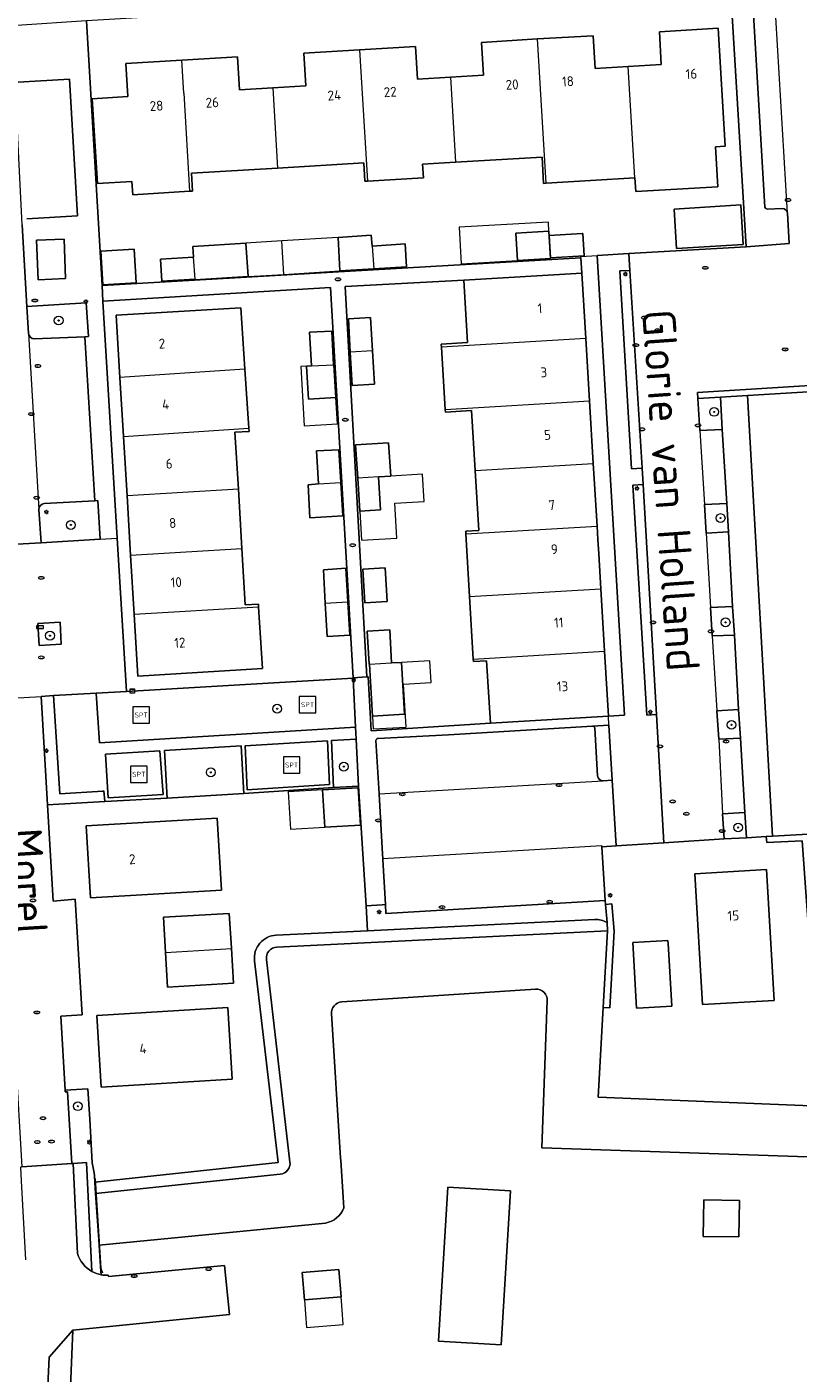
# Model space of a CAD drawing. Header units: metres. Extents: x 92650 to 117222, y 425801 to 461092.
# Tile 73 of 146: x 115483 to 115553, y 426518 to 426640. Entities that reach past the tile are written whole.
import ezdxf
from ezdxf.enums import TextEntityAlignment as Align

# ---------------------------------------------------------------- set-up
doc = ezdxf.new("R2010")
doc.units = ezdxf.units.M
doc.layers.get('0').update_dxf_attribs({"color": 253, "linetype": 'CONTINUOUS', "lineweight": 15})
for name, color, linetype, lineweight in [('B-WE-GK-KADEMUUR-GV', 253, 'CONTINUOUS', 15), ('B-WE-GR-BEPLANTING_CULTUUR_BODEMBEDEKKER-GV', 253, 'CONTINUOUS', 15), ('B-WE-GR-BEPLANTING_CULTUUR_HEESTERS-GV', 253, 'CONTINUOUS', 15), ('B-WE-GR-BOOM-S', 253, 'CONTINUOUS', 15), ('B-WE-IE-MEUBILAIR-S', 253, 'CONTINUOUS', 15), ('B-WE-IE-MEUBILAIR_WEGMEUBILAIR-S', 253, 'CONTINUOUS', 15), ('B-WE-IE-TERREINAFSCHEIDING_KUNSTMATIG_MUUR-G', 253, 'IE-TERREINAFSCHEIDING_KUNSTMATIG-SO', 15), ('B-WE-OG-BEBOUWING-GV', 253, 'CONTINUOUS', 15), ('B-WE-OG-BEBOUWING-T18', 253, 'CONTINUOUS', 15), ('B-WE-OG-BEBOUWING_LUIFEL-GV', 253, 'CONTINUOUS', 15), ('B-WE-OG-TERREIN_BEGROEID-GV', 253, 'CONTINUOUS', 15), ('B-WE-OG-TERREIN_ERF-GV', 253, 'CONTINUOUS', 15), ('B-WE-OG-TERREIN_OEVER-GV', 253, 'CONTINUOUS', 15), ('B-WE-OG-TOPOGRAFIE-T18', 7, 'CONTINUOUS', 15), ('B-WE-OG-WATER_SLOOT-GV', 253, 'CONTINUOUS', 15), ('B-WE-VH-GESLOTENVERHARDING_KUNSTSTOF-GV', 253, 'CONTINUOUS', 15), ('B-WE-VH-HALFVERHARDING_GRASBETONSTEEN-GV', 253, 'CONTINUOUS', 15), ('B-WE-VH-OPENVERHARDING_BETONSTRAATSTEEN-GV', 253, 'CONTINUOUS', 15), ('B-WE-VH-OPENVERHARDING_STRAATBAKSTEEN-GV', 253, 'CONTINUOUS', 15), ('B-WE-VH-OPENVERHARDING_TEGEL-GV', 253, 'CONTINUOUS', 15)]:
    doc.layers.add(name, color=color, linetype=linetype, lineweight=lineweight)
doc.styles.add('NLCS-ISO', font='NLCS-ISO.ttf')
doc.styles.add('NLCS-ISO-M200-T18', font='NLCS-ISO.ttf', dxfattribs={"height": 0.36})
doc.linetypes.add('IE-TERREINAFSCHEIDING_KUNSTMATIG-SO', pattern='A,4,[82,NLCS.SHX,S=0.75,R=90,X=0,Y=0],4,-2', length=10)

# ---------------------------------------------------------------- blocks, each defined once
blk = doc.blocks.new('SIE-MEUBILAIR_BORD_STRAATNAAM-SO')
blk.add_lwpolyline([(-1.62, -0.62), (1.62, -0.62), (1.62, 0.62), (-1.62, 0.62)], close=True)
at = {"style": 'NLCS-ISO'}
blk.add_text('straat', height=0.75, dxfattribs=at).set_placement((0, 0.08), align=Align.MIDDLE_CENTER)
blk = doc.blocks.new('SIE-MEUBILAIR_KAST_ELEKTRA-SO')
for points in [[(-1, 1), (1, 1), (1, 0.84), (-1, 0.84)], [(-1, 0.76), (1, 0.76), (1, -1), (-1, -1)]]:
    blk.add_lwpolyline(points, close=True)
at = {"style": 'NLCS-ISO'}
blk.add_text('et', height=0.75, dxfattribs=at).set_placement((0, 0), align=Align.MIDDLE_CENTER)
blk = doc.blocks.new('SIE-MEUBILAIR_PAAL_LICHTMAST-SO')
for points in [[(-0.62, 0), (-1, 0)], [(-0.71, 0.71), (-0.44, 0.44)], [(0, 1), (0, 0.62)], [(0.44, 0.44), (0.71, 0.71)], [(1, 0), (0.62, 0)], [(-0.71, -0.71), (-0.44, -0.44)], [(0, -0.62), (0, -1)], [(0.44, -0.44), (0.71, -0.71)]]:
    blk.add_lwpolyline(points)
blk.add_circle((0, 0), 0.5)
blk = doc.blocks.new('SIE-MEUBILAIR_PUT_KOLK-SO')
blk.add_ellipse((0, 0), major_axis=(1.25, 0), ratio=0.54)
at = {"style": 'NLCS-ISO'}
blk.add_text('klk', height=0.75, dxfattribs=at).set_placement((0.03, 0), align=Align.MIDDLE_CENTER)
blk = doc.blocks.new('SIE-MEUBILAIR_PUT_RIOOLPUT-SO')
blk.add_ellipse((0, 0), major_axis=(1.25, 0), ratio=0.54)
at = {"style": 'NLCS-ISO'}
blk.add_text('ri', height=0.75, dxfattribs=at).set_placement((-0.04, 0.07), align=Align.MIDDLE_CENTER)
blk = doc.blocks.new('SIE-WEG_SPEELTOESTEL-SO')
at = {"flags": 128}
blk.add_lwpolyline([(-3.75, -3.75), (3.75, -3.75), (3.75, 3.75), (-3.75, 3.75)], close=True, dxfattribs=at)
at = {"style": 'NLCS-ISO'}
blk.add_text('SPT', height=2.25, dxfattribs=at).set_placement((0, 0), align=Align.MIDDLE_CENTER)
blk = doc.blocks.new('SGR-BOOM_GBKN-SO')
at = {"linetype": 'ByBlock', "lineweight": 18}
h = blk.add_hatch(color=0, dxfattribs=at)
h.dxf.hatch_style = 1
edge = h.paths.add_edge_path()
edge.add_arc((0, 0), 0.25, 0, 360)
at = {"color": 0, "linetype": 'ByBlock', "lineweight": 18}
for radius in [2, 0.25]:
    blk.add_circle((0, 0), radius, dxfattribs=at)
at = {"color": 0, "linetype": 'ByBlock', "lineweight": 18, "style": 'NLCS-ISO'}
blk.add_attdef('SOORT', (2.5, 0), '', height=1.5, dxfattribs=at)

msp = doc.modelspace()

# ---------------------------------------------------------------- linework, layer by layer
at = {"layer": 'B-WE-GK-KADEMUUR-GV', "transparency": 33554687, "flags": 128}
for points in [[(115560.663, 426611.082), (115560.149, 426611.052), (115560.342, 426607.797), (115544.267, 426606.789), (115544.301, 426606.245), (115546.348, 426606.37), (115548.806, 426606.52), (115556.329, 426606.98), (115560.89, 426607.259), (115560.667, 426611.013)], [(115554.325, 426566.614), (115551.08, 426566.434), (115550.529, 426566.403), (115550.563, 426565.872), (115553.789, 426566.008), (115554.802, 426552.114), (115555.25, 426552.143)], [(115535.699, 426550.857), (115536.298, 426550.823), (115536.692, 426557.79), (115536.464, 426560.275), (115535.891, 426560.223), (115536.04, 426558.599), (115536.093, 426557.824)]]:
    msp.add_lwpolyline(points, close=True, dxfattribs=at)
at = {"layer": 'B-WE-GR-BEPLANTING_CULTUUR_BODEMBEDEKKER-GV', "transparency": 33554687, "flags": 128}
for points in [[(115483.936, 426611.669), (115488.535, 426611.851), (115488.865, 426611.864), (115488.651, 426614.939), (115483.276, 426614.604), (115483.422, 426612.142)], [(115484.372, 426596.146), (115484.562, 426593.117), (115489.943, 426593.451), (115489.724, 426596.955), (115489.45, 426596.94), (115484.841, 426596.699)]]:
    msp.add_lwpolyline(points, dxfattribs=at)
at = {"layer": 'B-WE-GR-BEPLANTING_CULTUUR_BODEMBEDEKKER-GV', "transparency": 33554687}
for points in [[(115483.422, 426612.142, 0.3862448), (115483.936, 426611.669)], [(115484.841, 426596.699, 0.3872741), (115484.372, 426596.146)]]:
    msp.add_lwpolyline(points, format="xyb", dxfattribs=at)
at = {"layer": 'B-WE-GR-BEPLANTING_CULTUUR_BODEMBEDEKKER-GV', "transparency": 33554687, "flags": 128}
for points in [[(115546.348, 426606.37), (115544.301, 426606.245), (115544.491, 426603.326), (115546.504, 426603.433)], [(115544.92, 426596.597), (115545.055, 426593.997), (115547.078, 426594.102), (115546.932, 426596.687)], [(115547.633, 426584.734), (115547.453, 426587.338), (115545.455, 426587.243), (115545.609, 426584.646)], [(115486.286, 426585.91), (115484.282, 426585.78), (115484.386, 426583.79), (115486.389, 426583.903)], [(115546.038, 426577.839), (115546.223, 426575.268), (115548.179, 426575.356), (115548.003, 426577.953)], [(115546.557, 426568.475), (115546.688, 426566.19), (115548.713, 426566.302), (115548.578, 426568.587)]]:
    msp.add_lwpolyline(points, close=True, dxfattribs=at)
at = {"layer": 'B-WE-GR-BEPLANTING_CULTUUR_HEESTERS-GV', "transparency": 33554687, "flags": 128}
for points in [[(115538.111, 426617.887), (115537.218, 426617.846), (115538.281, 426599.848), (115539.227, 426599.903), (115539.226, 426599.922)], [(115539.314, 426598.416), (115538.378, 426598.367), (115539.658, 426577.449), (115540.534, 426577.506)], [(115492.336, 426579.61), (115489.585, 426579.444), (115489.868, 426574.926), (115513.164, 426576.346), (115512.941, 426580.799)], [(115485.146, 426569.295), (115490.35, 426569.584), (115490.28, 426570.555), (115490.187, 426570.549), (115486.269, 426570.299), (115485.684, 426579.231), (115484.567, 426579.155)], [(115496.039, 426569.9), (115502.992, 426570.329), (115502.758, 426574.644), (115495.783, 426574.223)], [(115513.217, 426575.276), (115510.967, 426575.14), (115511.163, 426570.872), (115513.432, 426570.976)]]:
    msp.add_lwpolyline(points, close=True, dxfattribs=at)
for points in [[(115536.513, 426571.538), (115536.214, 426576.543), (115534.706, 426576.453)], [(115534.918, 426576.265), (115535.176, 426571.937)], [(115535.697, 426571.484), (115536.513, 426571.538)], [(115490.032, 426526.553), (115490.01, 426526.87), (115489.847, 426529.239), (115489.811, 426529.76), (115489.521, 426533.962), (115489.45, 426534.992), (115489.41, 426535.57), (115489.389, 426535.816), (115489.211, 426536.735), (115488.989, 426540.715), (115488.83, 426543.455), (115486.739, 426543.333)], [(115486.739, 426543.333), (115486.747, 426543.188), (115486.974, 426543.208), (115487.355, 426536.679), (115487.468, 426536.686), (115488.699, 426536.772), (115489.194, 426526.851)]]:
    msp.add_lwpolyline(points, dxfattribs=at)
at = {"layer": 'B-WE-GR-BEPLANTING_CULTUUR_HEESTERS-GV', "transparency": 33554687}
for points in [[(115534.706, 426576.453, -0.4110035), (115534.918, 426576.265)], [(115535.176, 426571.937, 0.3906963), (115535.697, 426571.484)], [(115489.194, 426526.851, 0.081831), (115490.032, 426526.553)]]:
    msp.add_lwpolyline(points, format="xyb", dxfattribs=at)
at = {"layer": 'B-WE-IE-TERREINAFSCHEIDING_KUNSTMATIG_MUUR-G', "transparency": 33554687, "flags": 128}
for points in [[(115489.485, 426535.302), (115489.999, 426527.166)], [(115489.999, 426527.166), (115490.14, 426526.736)]]:
    msp.add_lwpolyline(points, dxfattribs=at)
at = {"layer": 'B-WE-OG-BEBOUWING-GV', "transparency": 33554687, "flags": 128}
for points in [[(115538.577, 426626.307), (115538.652, 426625.054), (115546.127, 426625.499), (115545.91, 426629.14), (115546.782, 426629.192), (115546.15, 426639.912), (115540.798, 426639.594), (115540.976, 426636.6), (115537.972, 426636.418)], [(115521.801, 426635.449), (115518.8, 426635.27), (115518.621, 426638.26), (115513.536, 426637.957), (115514.251, 426626.009), (115519.335, 426626.317), (115519.261, 426627.551), (115522.263, 426627.73)], [(115530.504, 426625.817), (115538.577, 426626.307), (115537.972, 426636.418), (115534.964, 426636.235), (115534.785, 426639.23), (115529.708, 426638.931)], [(115497.544, 426634.001), (115497.365, 426636.997), (115492.285, 426636.696), (115492.464, 426633.697), (115489.206, 426633.503), (115489.682, 426625.79), (115492.827, 426625.978), (115492.899, 426624.77), (115498.078, 426625.082)], [(115505.63, 426634.486), (115502.609, 426634.303), (115502.43, 426637.3), (115497.365, 426636.997)], [(115513.536, 426637.957), (115508.461, 426637.654), (115508.64, 426634.663), (115505.63, 426634.486), (115506.066, 426627.195), (115513.91, 426627.663), (115514.009, 426625.995), (115514.251, 426626.009)], [(115497.544, 426634.001), (115498.078, 426625.082), (115498.334, 426625.097), (115498.237, 426626.727), (115506.066, 426627.195)], [(115514.668, 426620.101), (115514.587, 426621.085), (115511.573, 426620.878), (115511.752, 426617.845), (115514.839, 426618.037)], [(115498.58, 426617.1), (115498.584, 426617.037), (115503.387, 426617.325), (115503.201, 426620.371), (115498.377, 426620.077), (115498.436, 426619.1)], [(115534.109, 426611.707), (115533.754, 426617.649), (115523.017, 426617.008), (115523.357, 426611.318), (115520.966, 426611.175), (115520.981, 426610.923)], [(115503.102, 426608.915), (115502.732, 426614.493), (115491.394, 426613.823), (115491.734, 426608.162)], [(115514.72, 426610.567), (115514.538, 426613.604), (115512.511, 426613.483), (115512.682, 426610.452)], [(115509.166, 426609.203), (115508.706, 426609.176), (115508.885, 426606.182), (115511.38, 426606.331), (115511.202, 426609.311), (115511.169, 426609.309)], [(115521.321, 426605.233), (115521.334, 426605.012), (115523.725, 426605.148), (115524.051, 426599.685), (115534.79, 426600.328), (115534.45, 426606.017)], [(115492.055, 426602.772), (115492.379, 426597.381)], [(115502.509, 426597.986), (115502.199, 426603.175), (115503.477, 426603.251), (115503.459, 426603.528)], [(115515.243, 426599.11), (115516.371, 426599.177), (115516.176, 426602.209), (115513.169, 426602.015), (115513.362, 426598.99)], [(115524.051, 426599.685), (115524.376, 426594.247), (115523.184, 426594.176), (115523.198, 426593.933), (115535.131, 426594.637), (115534.874, 426598.925), (115534.79, 426600.328)], [(115509.794, 426598.466), (115508.842, 426598.388), (115509.017, 426595.39), (115512.015, 426595.577), (115511.831, 426598.59)], [(115523.198, 426593.933), (115523.535, 426588.243), (115535.472, 426588.948), (115535.282, 426592.114), (115535.203, 426593.43), (115535.131, 426594.637)], [(115492.7, 426591.991), (115493.022, 426586.601)], [(115504.35, 426587.278), (115504.334, 426587.544), (115503.136, 426587.473), (115502.832, 426592.596)], [(115523.535, 426588.243), (115523.871, 426582.552), (115535.812, 426583.258), (115535.472, 426588.948)], [(115510.416, 426587.635), (115510.588, 426584.594), (115512.652, 426584.721), (115512.47, 426587.757)], [(115523.871, 426582.552), (115523.885, 426582.32), (115525.087, 426582.397), (115525.433, 426576.705), (115536.166, 426577.346), (115535.812, 426583.258)], [(115514.423, 426582.087), (115514.704, 426577.351), (115517.626, 426577.526), (115517.344, 426582.246), (115516.433, 426582.192)], [(115495.879, 426555.866), (115496.059, 426552.714), (115502.079, 426553.072), (115501.893, 426556.225)]]:
    msp.add_lwpolyline(points, dxfattribs=at)
for points in [[(115521.801, 426635.449), (115522.263, 426627.73), (115530.131, 426628.199), (115530.274, 426625.803), (115530.504, 426625.817), (115529.708, 426638.931), (115524.631, 426638.627), (115524.81, 426635.629)], [(115542.364, 426619.888), (115548.427, 426620.259), (115548.213, 426623.843), (115542.145, 426623.47)], [(115527.757, 426621.285), (115527.906, 426618.789), (115530.901, 426618.968), (115530.752, 426621.464)], [(115533.771, 426621.24), (115530.779, 426621.057), (115530.9, 426619.023), (115533.95, 426619.212), (115533.829, 426621.244)], [(115486.796, 426617.138), (115486.652, 426620.743), (115484.156, 426620.643), (115484.3, 426617.039)], [(115514.668, 426620.101), (115514.839, 426618.037), (115517.805, 426618.221), (115517.674, 426620.298)], [(115493.041, 426619.805), (115490.005, 426619.623), (115490.188, 426616.574), (115493.224, 426616.756)], [(115498.436, 426619.1), (115495.413, 426618.907), (115495.54, 426616.895), (115498.58, 426617.1)], [(115511.169, 426609.309), (115511.006, 426612.375), (115508.969, 426612.261), (115509.166, 426609.203)], [(115520.981, 426610.923), (115521.321, 426605.233), (115534.45, 426606.017), (115534.109, 426611.707)], [(115514.72, 426610.567), (115512.682, 426610.452), (115512.855, 426607.409), (115514.901, 426607.531)], [(115503.102, 426608.915), (115491.734, 426608.162), (115492.055, 426602.772), (115503.459, 426603.528)], [(115509.794, 426598.466), (115511.831, 426598.59), (115511.648, 426601.586), (115509.61, 426601.471)], [(115513.362, 426598.99), (115513.551, 426596.009), (115515.421, 426596.121), (115515.243, 426599.11)], [(115502.509, 426597.986), (115492.379, 426597.381), (115492.7, 426591.991), (115502.832, 426592.596)], [(115512.47, 426587.757), (115512.288, 426590.8), (115510.244, 426590.675), (115510.416, 426587.635)], [(115516.053, 426587.779), (115515.87, 426590.844), (115513.835, 426590.723), (115514.002, 426587.661)], [(115504.35, 426587.278), (115493.022, 426586.601), (115493.358, 426580.986), (115504.695, 426581.683)], [(115516.433, 426582.192), (115516.272, 426585.207), (115514.224, 426585.089), (115514.391, 426582.085), (115514.423, 426582.087)], [(115513.614, 426567.435), (115513.397, 426570.838), (115510.173, 426570.65), (115510.371, 426567.246)], [(115500.586, 426568.089), (115488.667, 426567.379), (115489.058, 426560.838), (115500.976, 426561.524)], [(115550.546, 426563.408), (115544.031, 426563.018), (115544.733, 426551.123), (115551.251, 426551.512)], [(115501.686, 426559.415), (115495.691, 426559.084), (115495.879, 426555.866), (115501.893, 426556.225), (115501.891, 426556.255)], [(115539.342, 426550.831), (115541.932, 426550.986), (115541.593, 426556.675), (115541.575, 426556.97), (115538.396, 426556.779), (115538.716, 426550.794)], [(115501.956, 426544.337), (115501.558, 426550.857), (115489.654, 426550.145), (115489.638, 426550.144), (115490.032, 426543.625)], [(115520.717, 426520.534), (115526.407, 426520.191), (115527.25, 426534.188), (115521.56, 426534.531)], [(115548.028, 426529.999), (115548.083, 426533.301), (115544.856, 426533.364), (115544.791, 426530.053)], [(115508.302, 426526.77), (115508.511, 426524.27), (115511.846, 426524.547), (115511.638, 426527.048)]]:
    msp.add_lwpolyline(points, close=True, dxfattribs=at)
at = {"layer": 'B-WE-OG-BEBOUWING_LUIFEL-GV', "transparency": 33554687, "flags": 128}
for points in [[(115527.757, 426621.285), (115530.752, 426621.464), (115530.703, 426622.285), (115522.578, 426621.814), (115522.771, 426618.491), (115527.906, 426618.789)], [(115503.387, 426617.325), (115506.655, 426617.525), (115506.469, 426620.566), (115503.201, 426620.371)], [(115508.188, 426609.146), (115508.504, 426603.765), (115511.521, 426603.943), (115511.38, 426606.331), (115508.885, 426606.182), (115508.706, 426609.176)], [(115519.417, 426596.876), (115519.255, 426599.374), (115516.371, 426599.177), (115515.243, 426599.11), (115515.421, 426596.121), (115513.551, 426596.009), (115513.709, 426593.357), (115516.926, 426593.549), (115516.737, 426596.716)], [(115514.704, 426577.351), (115514.775, 426576.188), (115517.764, 426576.366), (115517.53, 426580.278), (115520.031, 426580.427), (115519.913, 426582.4), (115517.344, 426582.246), (115517.626, 426577.526)], [(115510.173, 426570.65), (115507.044, 426570.468), (115507.241, 426567.065), (115510.371, 426567.246)], [(115511.944, 426523.373), (115511.846, 426524.547), (115508.511, 426524.27), (115508.618, 426522.983), (115508.719, 426521.769), (115512.054, 426522.047)]]:
    msp.add_lwpolyline(points, close=True, dxfattribs=at)
msp.add_lwpolyline([(115506.655, 426617.525), (115511.752, 426617.845), (115511.573, 426620.878), (115506.469, 426620.566)], dxfattribs=at)
at = {"layer": 'B-WE-OG-TERREIN_BEGROEID-GV', "transparency": 33554687, "flags": 128}
for points in [[(115535.856, 426560.602), (115515.926, 426559.403), (115515.88, 426560.225), (115515.575, 426560.206), (115514.146, 426560.118), (115514.268, 426557.844), (115534.93, 426558.856)], [(115536.04, 426558.599), (115535.891, 426560.223), (115535.856, 426560.602)]]:
    msp.add_lwpolyline(points, dxfattribs=at)
at = {"layer": 'B-WE-OG-TERREIN_BEGROEID-GV', "transparency": 33554687}
msp.add_lwpolyline([(115534.93, 426558.856, -0.1388715), (115536.04, 426558.599)], format="xyb", dxfattribs=at)
at = {"layer": 'B-WE-OG-TERREIN_BEGROEID-GV', "transparency": 33554687, "flags": 128}
msp.add_lwpolyline([(115487.451, 426521.528), (115485.311, 426519.08), (115485.004, 426512.56), (115484.011, 426490.641), (115483.976, 426489.867), (115486.144, 426489.711)], close=True, dxfattribs=at)
at = {"layer": 'B-WE-OG-TERREIN_ERF-GV', "transparency": 33554687, "flags": 128}
for points in [[(115538.016, 426619.411), (115548.687, 426620.044), (115547.248, 426644.057), (115488.682, 426640.569), (115490.105, 426616.525), (115533.671, 426619.039), (115533.664, 426619.153), (115535.151, 426619.241)], [(115546.127, 426625.499), (115538.652, 426625.054), (115538.577, 426626.307), (115530.504, 426625.817), (115530.274, 426625.803), (115530.131, 426628.199), (115522.263, 426627.73), (115519.261, 426627.551), (115519.335, 426626.317), (115514.251, 426626.009), (115514.009, 426625.995), (115513.91, 426627.663), (115506.066, 426627.195), (115498.237, 426626.727), (115498.334, 426625.097), (115498.078, 426625.082), (115492.899, 426624.77), (115492.827, 426625.978), (115489.682, 426625.79), (115489.206, 426633.503), (115492.464, 426633.697), (115492.285, 426636.696), (115497.365, 426636.997), (115502.43, 426637.3), (115502.609, 426634.303), (115505.63, 426634.486), (115508.64, 426634.663), (115508.461, 426637.654), (115513.536, 426637.957), (115518.621, 426638.26), (115518.8, 426635.27), (115521.801, 426635.449), (115524.81, 426635.629), (115524.631, 426638.627), (115529.708, 426638.931), (115534.785, 426639.23), (115534.964, 426636.235), (115537.972, 426636.418), (115540.976, 426636.6), (115540.798, 426639.594), (115546.15, 426639.912), (115546.782, 426629.192), (115545.91, 426629.14)], [(115542.364, 426619.888), (115542.145, 426623.47), (115548.213, 426623.843), (115548.427, 426620.259)], [(115511.752, 426617.845), (115511.573, 426620.878), (115514.587, 426621.085), (115514.668, 426620.101), (115517.674, 426620.298), (115517.805, 426618.221), (115514.839, 426618.037)], [(115527.906, 426618.789), (115527.757, 426621.285), (115530.752, 426621.464), (115530.901, 426618.968)], [(115533.771, 426621.24), (115533.829, 426621.244), (115533.95, 426619.212), (115530.9, 426619.023), (115530.779, 426621.057)], [(115503.387, 426617.325), (115498.584, 426617.037), (115498.58, 426617.1), (115495.54, 426616.895), (115495.413, 426618.907), (115498.436, 426619.1), (115498.377, 426620.077), (115503.201, 426620.371)], [(115490.005, 426619.623), (115493.041, 426619.805), (115493.224, 426616.756), (115490.188, 426616.574)], [(115490.186, 426615.08), (115490.186, 426615.071), (115491.492, 426593.538), (115492.336, 426579.61), (115512.941, 426580.799), (115512.939, 426580.844), (115510.873, 426616.322)], [(115524.051, 426599.685), (115523.725, 426605.148), (115521.334, 426605.012), (115521.321, 426605.233), (115520.981, 426610.923), (115520.966, 426611.175), (115523.357, 426611.318), (115523.017, 426617.008), (115512.214, 426616.41), (115514.184, 426580.921), (115514.327, 426580.93), (115514.601, 426576.032), (115525.433, 426576.705), (115525.087, 426582.397), (115523.885, 426582.32), (115523.871, 426582.552), (115523.535, 426588.243), (115523.198, 426593.933), (115523.184, 426594.176), (115524.376, 426594.247)], [(115491.394, 426613.823), (115502.732, 426614.493), (115503.102, 426608.915), (115503.459, 426603.528), (115503.477, 426603.251), (115502.199, 426603.175), (115502.509, 426597.986), (115502.832, 426592.596), (115503.136, 426587.473), (115504.334, 426587.544), (115504.35, 426587.278), (115504.695, 426581.683), (115493.358, 426580.986), (115493.022, 426586.601), (115492.7, 426591.991), (115492.379, 426597.381), (115492.055, 426602.772), (115491.734, 426608.162)], [(115512.682, 426610.452), (115512.511, 426613.483), (115514.538, 426613.604), (115514.72, 426610.567), (115514.901, 426607.531), (115512.855, 426607.409)], [(115509.166, 426609.203), (115508.969, 426612.261), (115511.006, 426612.375), (115511.169, 426609.309), (115511.202, 426609.311), (115511.38, 426606.331), (115508.885, 426606.182), (115508.706, 426609.176)], [(115511.831, 426598.59), (115512.015, 426595.577), (115509.017, 426595.39), (115508.842, 426598.388), (115509.794, 426598.466), (115509.61, 426601.471), (115511.648, 426601.586)], [(115515.243, 426599.11), (115515.421, 426596.121), (115513.551, 426596.009), (115513.362, 426598.99), (115513.169, 426602.015), (115516.176, 426602.209), (115516.371, 426599.177)], [(115510.416, 426587.635), (115510.244, 426590.675), (115512.288, 426590.8), (115512.47, 426587.757), (115512.652, 426584.721), (115510.588, 426584.594)], [(115516.053, 426587.779), (115514.002, 426587.661), (115513.835, 426590.723), (115515.87, 426590.844)], [(115514.423, 426582.087), (115514.391, 426582.085), (115514.224, 426585.089), (115516.272, 426585.207), (115516.433, 426582.192), (115517.344, 426582.246), (115517.626, 426577.526), (115514.704, 426577.351)], [(115513.397, 426570.838), (115513.614, 426567.435), (115510.371, 426567.246), (115510.173, 426570.65)], [(115488.667, 426567.379), (115500.586, 426568.089), (115500.976, 426561.524), (115489.058, 426560.838)], [(115546.688, 426566.19), (115541.215, 426565.84), (115536.863, 426565.562), (115535.565, 426565.479), (115535.856, 426560.602), (115535.891, 426560.223), (115536.464, 426560.275), (115536.692, 426557.79), (115536.298, 426550.823), (115535.699, 426550.857), (115535.238, 426542.708), (115556.099, 426541.846), (115556.072, 426542.122), (115555.25, 426552.143), (115554.802, 426552.114), (115553.789, 426566.008), (115550.563, 426565.872), (115550.529, 426566.403), (115548.713, 426566.302)], [(115544.031, 426563.018), (115550.546, 426563.408), (115551.251, 426551.512), (115544.733, 426551.123)], [(115495.691, 426559.084), (115501.686, 426559.415), (115501.891, 426556.255), (115501.893, 426556.225), (115502.079, 426553.072), (115496.059, 426552.714), (115495.879, 426555.866)], [(115541.593, 426556.675), (115541.932, 426550.986), (115539.342, 426550.831), (115538.716, 426550.794), (115538.396, 426556.779), (115541.575, 426556.97)], [(115501.558, 426550.857), (115501.956, 426544.337), (115490.032, 426543.625), (115489.638, 426550.144), (115489.654, 426550.145)], [(115520.717, 426520.534), (115521.56, 426534.531), (115527.25, 426534.188), (115526.407, 426520.191)], [(115548.028, 426529.999), (115544.791, 426530.053), (115544.856, 426533.364), (115548.083, 426533.301)], [(115508.511, 426524.27), (115508.302, 426526.77), (115511.638, 426527.048), (115511.846, 426524.547)]]:
    msp.add_lwpolyline(points, close=True, dxfattribs=at)
for points in [[(115533.671, 426619.039), (115533.754, 426617.649), (115534.109, 426611.707), (115534.45, 426606.017), (115534.79, 426600.328), (115534.874, 426598.925), (115535.131, 426594.637), (115535.203, 426593.43), (115535.282, 426592.114), (115535.472, 426588.948), (115535.812, 426583.258), (115536.166, 426577.346), (115537.637, 426577.434), (115535.151, 426619.241)], [(115557.34, 426598.725), (115557.939, 426594.921), (115561.394, 426547.141), (115562.105, 426536.133), (115563.134, 426529.695), (115563.843, 426521.079), (115563.043, 426519.378), (115561.79, 426518.989), (115561.269, 426519.606), (115560.676, 426521.053), (115558.177, 426535.238), (115557.854, 426537.165), (115530.121, 426538.103), (115530.598, 426551.494)], [(115505.945, 426557.436), (115514.268, 426557.844), (115514.146, 426560.118), (115513.432, 426570.976), (115511.163, 426570.872), (115502.992, 426570.329), (115496.039, 426569.9), (115490.35, 426569.584), (115485.146, 426569.295), (115485.661, 426560.535), (115487.654, 426560.72), (115488.295, 426550.19), (115486.349, 426550.061), (115486.739, 426543.333), (115488.83, 426543.455), (115488.989, 426540.715), (115489.211, 426536.735), (115489.389, 426535.816), (115489.41, 426535.57), (115489.45, 426534.992), (115506.114, 426536.772), (115503.975, 426555.109)], [(115529.533, 426552.527), (115511.91, 426551.367)], [(115510.977, 426550.306), (115511.804, 426537.173), (115511.818, 426536.949), (115512.027, 426533.629), (115512.09, 426532.633)], [(115510.434, 426531.263), (115489.847, 426529.239), (115490.01, 426526.87), (115490.032, 426526.553)], [(115490.669, 426526.514), (115490.704, 426526.392), (115501.244, 426527.389), (115501.688, 426522.956), (115487.451, 426521.528), (115486.144, 426489.711), (115486.049, 426487.62), (115486.289, 426487.601)]]:
    msp.add_lwpolyline(points, dxfattribs=at)
at = {"layer": 'B-WE-OG-TERREIN_ERF-GV', "transparency": 33554687}
for points in [[(115503.975, 426555.109, -0.4340248), (115505.945, 426557.436)], [(115530.598, 426551.494, 0.444231), (115529.533, 426552.527)], [(115511.91, 426551.367, 0.4132753), (115510.977, 426550.306)], [(115512.09, 426532.633, -0.2696282), (115510.434, 426531.263)], [(115490.032, 426526.553, 0.0585413), (115490.669, 426526.514)]]:
    msp.add_lwpolyline(points, format="xyb", dxfattribs=at)
at = {"layer": 'B-WE-OG-TERREIN_OEVER-GV', "transparency": 33554687, "flags": 128}
msp.add_lwpolyline([(115546.932, 426596.687), (115547.078, 426594.102), (115547.453, 426587.338), (115547.633, 426584.734), (115548.003, 426577.953), (115548.179, 426575.356), (115548.578, 426568.587), (115548.713, 426566.302), (115550.529, 426566.403), (115551.08, 426566.434), (115548.806, 426606.52), (115546.348, 426606.37), (115546.504, 426603.433)], close=True, dxfattribs=at)
for points in [[(115534.93, 426558.856), (115514.268, 426557.844), (115505.945, 426557.436)], [(115505.999, 426556.35), (115536.093, 426557.824), (115536.04, 426558.599)], [(115503.975, 426555.109), (115506.114, 426536.772), (115489.45, 426534.992), (115489.521, 426533.962), (115506.314, 426535.7)], [(115507.204, 426536.81), (115505.055, 426555.235)]]:
    msp.add_lwpolyline(points, dxfattribs=at)
at = {"layer": 'B-WE-OG-TERREIN_OEVER-GV', "transparency": 33554687}
for points in [[(115536.04, 426558.599, 0.1388715), (115534.93, 426558.856)], [(115505.945, 426557.436, 0.4340248), (115503.975, 426555.109)], [(115505.055, 426555.235, -0.4337392), (115505.999, 426556.35)], [(115506.314, 426535.7, 0.4180022), (115507.204, 426536.81)]]:
    msp.add_lwpolyline(points, format="xyb", dxfattribs=at)
at = {"layer": 'B-WE-OG-WATER_SLOOT-GV', "transparency": 33554687, "flags": 128}
for points in [[(115556.329, 426606.98), (115548.806, 426606.52), (115551.08, 426566.434), (115554.325, 426566.614), (115555.25, 426552.143), (115556.072, 426542.122), (115556.099, 426541.846)], [(115530.598, 426551.494), (115530.121, 426538.103), (115557.854, 426537.165), (115556.099, 426541.846), (115535.238, 426542.708), (115535.699, 426550.857), (115536.093, 426557.824), (115505.999, 426556.35)], [(115505.055, 426555.235), (115507.204, 426536.81)], [(115511.91, 426551.367), (115529.533, 426552.527)], [(115512.09, 426532.633), (115512.027, 426533.629), (115511.818, 426536.949), (115511.804, 426537.173), (115510.977, 426550.306)], [(115506.314, 426535.7), (115489.521, 426533.962), (115489.811, 426529.76), (115489.847, 426529.239), (115510.434, 426531.263)]]:
    msp.add_lwpolyline(points, dxfattribs=at)
at = {"layer": 'B-WE-OG-WATER_SLOOT-GV', "transparency": 33554687}
for points in [[(115505.999, 426556.35, 0.4337392), (115505.055, 426555.235)], [(115529.533, 426552.527, -0.444231), (115530.598, 426551.494)], [(115510.977, 426550.306, -0.4132753), (115511.91, 426551.367)], [(115507.204, 426536.81, -0.4180022), (115506.314, 426535.7)], [(115510.434, 426531.263, 0.2696282), (115512.09, 426532.633)]]:
    msp.add_lwpolyline(points, format="xyb", dxfattribs=at)
at = {"layer": 'B-WE-VH-GESLOTENVERHARDING_KUNSTSTOF-GV', "transparency": 33554687, "flags": 128}
for points in [[(115503.123, 426574.666), (115503.31, 426570.666), (115510.793, 426571.132), (115510.6, 426575.117)], [(115490.421, 426573.899), (115490.676, 426569.938), (115495.665, 426570.235), (115495.375, 426574.198)]]:
    msp.add_lwpolyline(points, close=True, dxfattribs=at)
at = {"layer": 'B-WE-VH-HALFVERHARDING_GRASBETONSTEEN-GV', "transparency": 33554687, "flags": 128}
msp.add_lwpolyline([(115489.194, 426526.851), (115488.699, 426536.772), (115487.468, 426536.686), (115487.887, 426528.49)], dxfattribs=at)
at = {"layer": 'B-WE-VH-HALFVERHARDING_GRASBETONSTEEN-GV', "transparency": 33554687}
msp.add_lwpolyline([(115487.887, 426528.49, 0.1992819), (115489.194, 426526.851)], format="xyb", dxfattribs=at)
at = {"layer": 'B-WE-VH-OPENVERHARDING_BETONSTRAATSTEEN-GV', "transparency": 33554687, "flags": 128}
for points in [[(115544.491, 426603.326), (115544.301, 426606.245), (115544.267, 426606.789), (115560.342, 426607.797), (115560.149, 426611.052), (115559.919, 426614.921), (115559.575, 426620.717), (115558.083, 426620.581), (115556.802, 426641.204)], [(115550.936, 426641.426), (115549.527, 426641.353), (115549.41, 426641.285), (115549.351, 426641.154), (115550.397, 426623.626), (115550.471, 426623.504), (115550.613, 426623.443), (115551.981, 426623.518)], [(115552.444, 426623.1), (115551.396, 426640.921)], [(115483.422, 426612.142), (115483.276, 426614.604), (115482.836, 426622.042), (115482.208, 426634.81), (115476.103, 426634.443)], [(115483.273, 426622.578), (115487.89, 426622.865), (115487.153, 426635.291), (115482.489, 426635.012)], [(115552.444, 426623.1), (115552.618, 426620.324), (115548.687, 426620.044), (115538.016, 426619.411), (115538.111, 426617.887), (115539.226, 426599.922), (115539.227, 426599.903), (115539.314, 426598.416), (115540.534, 426577.506), (115541.215, 426565.84), (115546.688, 426566.19), (115546.557, 426568.475)], [(115483.422, 426612.142), (115484.372, 426596.146)], [(115484.841, 426596.699), (115489.45, 426596.94), (115488.535, 426611.851), (115483.936, 426611.669)], [(115545.055, 426593.997), (115544.92, 426596.597)], [(115478.364, 426596.029), (115478.57, 426592.782), (115484.562, 426593.117), (115484.372, 426596.146)], [(115545.609, 426584.646), (115545.455, 426587.243)], [(115546.223, 426575.268), (115546.038, 426577.839)], [(115534.706, 426576.453), (115521.634, 426575.672), (115515.219, 426575.327)], [(115535.176, 426571.937), (115534.918, 426576.265)], [(115515.023, 426575.132), (115515.303, 426570.284), (115535.697, 426571.484)], [(115535.565, 426565.479), (115536.863, 426565.562), (115536.513, 426571.538), (115535.697, 426571.484)], [(115515.303, 426570.284), (115515.619, 426564.807), (115515.648, 426564.406), (115535.557, 426565.607)], [(115515.648, 426564.406), (115515.654, 426564.315), (115515.88, 426560.225), (115515.926, 426559.403), (115535.856, 426560.602), (115535.565, 426565.479), (115535.557, 426565.607)], [(115487.887, 426528.49), (115487.468, 426536.686), (115487.355, 426536.679), (115482.82, 426536.364), (115482.692, 426536.355), (115482.759, 426535.095), (115483.143, 426527.922)], [(115480.97, 426525.274), (115480.255, 426525.2), (115480.267, 426525.07), (115468.527, 426523.831), (115468.445, 426519.642), (115481.373, 426520.933), (115482.022, 426520.431), (115481.722, 426512.73), (115481.915, 426512.72), (115485.004, 426512.56), (115485.311, 426519.08), (115487.451, 426521.528), (115501.688, 426522.956), (115501.244, 426527.389), (115490.704, 426526.392), (115490.669, 426526.514)]]:
    msp.add_lwpolyline(points, dxfattribs=at)
at = {"layer": 'B-WE-VH-OPENVERHARDING_BETONSTRAATSTEEN-GV', "transparency": 33554687}
for points in [[(115551.981, 426623.518, -0.3647586), (115552.444, 426623.1)], [(115483.936, 426611.669, -0.3862448), (115483.422, 426612.142)], [(115484.372, 426596.146, -0.3872741), (115484.841, 426596.699)], [(115534.918, 426576.265, 0.4110035), (115534.706, 426576.453)], [(115515.219, 426575.327, 0.376097), (115515.023, 426575.132)], [(115535.697, 426571.484, -0.3906963), (115535.176, 426571.937)], [(115489.194, 426526.851, -0.1992819), (115487.887, 426528.49)], [(115490.032, 426526.553, -0.081831), (115489.194, 426526.851)], [(115490.669, 426526.514, -0.0585413), (115490.032, 426526.553)]]:
    msp.add_lwpolyline(points, format="xyb", dxfattribs=at)
at = {"layer": 'B-WE-VH-OPENVERHARDING_BETONSTRAATSTEEN-GV', "transparency": 33554687, "flags": 128}
for points in [[(115544.491, 426603.326), (115544.92, 426596.597), (115546.932, 426596.687), (115546.504, 426603.433)], [(115545.055, 426593.997), (115545.455, 426587.243), (115547.453, 426587.338), (115547.078, 426594.102)], [(115545.609, 426584.646), (115546.038, 426577.839), (115548.003, 426577.953), (115547.633, 426584.734)], [(115546.223, 426575.268), (115546.557, 426568.475), (115548.578, 426568.587), (115548.179, 426575.356)]]:
    msp.add_lwpolyline(points, close=True, dxfattribs=at)
at = {"layer": 'B-WE-VH-OPENVERHARDING_STRAATBAKSTEEN-GV', "transparency": 33554687, "flags": 128}
for points in [[(115550.899, 426644.275), (115547.248, 426644.057), (115548.687, 426620.044), (115552.618, 426620.324), (115552.444, 426623.1)], [(115551.981, 426623.518), (115550.613, 426623.443), (115550.471, 426623.504), (115550.397, 426623.626), (115549.351, 426641.154), (115549.41, 426641.285), (115549.527, 426641.353), (115550.936, 426641.426)], [(115482.836, 426622.042), (115483.276, 426614.604), (115488.651, 426614.939), (115488.865, 426611.864), (115488.535, 426611.851), (115489.45, 426596.94), (115489.724, 426596.955), (115489.943, 426593.451), (115491.492, 426593.538), (115490.186, 426615.071), (115490.186, 426615.08), (115490.105, 426616.525), (115488.682, 426640.569), (115482.368, 426640.171), (115482.131, 426640.143)], [(115482.489, 426635.012), (115487.153, 426635.291), (115487.89, 426622.865), (115483.273, 426622.578)], [(115536.214, 426576.543), (115536.513, 426571.538), (115536.863, 426565.562), (115541.215, 426565.84), (115540.534, 426577.506), (115539.658, 426577.449), (115538.378, 426598.367), (115539.314, 426598.416), (115539.227, 426599.903), (115538.281, 426599.848), (115537.218, 426617.846), (115538.111, 426617.887), (115538.016, 426619.411), (115535.151, 426619.241), (115537.637, 426577.434), (115536.166, 426577.346)], [(115489.943, 426593.451), (115484.562, 426593.117), (115478.57, 426592.782), (115473.39, 426592.451), (115472.914, 426592.425), (115473.053, 426590.49), (115473.121, 426589.567), (115473.555, 426582.079), (115478.007, 426582.347), (115480.094, 426582.473), (115480.316, 426578.909), (115484.567, 426579.155), (115485.684, 426579.231), (115485.691, 426579.231), (115489.571, 426579.443), (115489.585, 426579.444), (115492.336, 426579.61), (115491.492, 426593.538)], [(115515.219, 426575.327), (115521.634, 426575.672), (115534.706, 426576.453), (115536.214, 426576.543), (115536.166, 426577.346), (115525.433, 426576.705), (115514.601, 426576.032), (115514.327, 426580.93), (115514.184, 426580.921), (115512.939, 426580.844), (115512.941, 426580.799), (115513.164, 426576.346), (115513.217, 426575.276), (115513.432, 426570.976), (115514.146, 426560.118), (115515.575, 426560.206), (115515.88, 426560.225), (115515.654, 426564.315), (115515.648, 426564.406), (115515.619, 426564.807), (115515.303, 426570.284)], [(115480.316, 426578.909), (115480.409, 426577.409), (115480.852, 426570.3), (115478.86, 426570.169), (115479.318, 426562.098), (115481.333, 426562.209), (115481.9, 426552.477), (115479.885, 426552.36), (115480.288, 426546.155), (115482.248, 426546.263), (115482.82, 426536.364), (115487.355, 426536.679), (115486.974, 426543.208), (115486.747, 426543.188), (115486.739, 426543.333), (115486.349, 426550.061), (115488.295, 426550.19), (115487.654, 426560.72), (115485.661, 426560.535), (115485.146, 426569.295), (115484.567, 426579.155)], [(115515.303, 426570.284), (115515.023, 426575.132)]]:
    msp.add_lwpolyline(points, dxfattribs=at)
at = {"layer": 'B-WE-VH-OPENVERHARDING_STRAATBAKSTEEN-GV', "transparency": 33554687}
for points in [[(115552.444, 426623.1, 0.3647586), (115551.981, 426623.518)], [(115515.023, 426575.132, -0.376097), (115515.219, 426575.327)]]:
    msp.add_lwpolyline(points, format="xyb", dxfattribs=at)
at = {"layer": 'B-WE-VH-OPENVERHARDING_STRAATBAKSTEEN-GV', "transparency": 33554687, "flags": 128}
for points in [[(115486.652, 426620.743), (115486.796, 426617.138), (115484.3, 426617.039), (115484.156, 426620.643)], [(115486.286, 426585.91), (115486.389, 426583.903), (115484.386, 426583.79), (115484.282, 426585.78)]]:
    msp.add_lwpolyline(points, close=True, dxfattribs=at)
at = {"layer": 'B-WE-VH-OPENVERHARDING_TEGEL-GV', "transparency": 33554687, "flags": 128}
for points in [[(115512.939, 426580.844), (115514.184, 426580.921), (115512.214, 426616.41), (115523.017, 426617.008), (115533.754, 426617.649), (115533.671, 426619.039), (115490.105, 426616.525), (115490.186, 426615.08), (115510.873, 426616.322)], [(115511.163, 426570.872), (115510.967, 426575.14), (115513.217, 426575.276), (115513.164, 426576.346), (115489.868, 426574.926), (115489.585, 426579.444), (115489.571, 426579.443), (115485.691, 426579.231), (115485.684, 426579.231), (115486.269, 426570.299), (115490.187, 426570.549), (115490.28, 426570.555), (115490.35, 426569.584), (115496.039, 426569.9), (115495.783, 426574.223), (115502.758, 426574.644), (115502.992, 426570.329)], [(115510.6, 426575.117), (115510.793, 426571.132), (115503.31, 426570.666), (115503.123, 426574.666)], [(115495.375, 426574.198), (115495.665, 426570.235), (115490.676, 426569.938), (115490.421, 426573.899)]]:
    msp.add_lwpolyline(points, close=True, dxfattribs=at)

# ---------------------------------------------------------------- block references
at = {"layer": 'B-WE-GR-BOOM-S', "transparency": 33554687, "xscale": 0.2, "yscale": 0.2, "zscale": 0.2}
for p in [(115486.16, 426613.337), (115545.777, 426605.022), (115546.371, 426595.369), (115487.273, 426594.739), (115546.826, 426585.884), (115485.376, 426584.678), (115506.036, 426578.032), (115547.357, 426576.564), (115499.998, 426572.244), (115512.099, 426572.763), (115547.971, 426567.23), (115487.901, 426541.884)]:
    msp.add_blockref('SGR-BOOM_GBKN-SO', p, dxfattribs=at)
at = {"layer": 'B-WE-IE-MEUBILAIR-S', "transparency": 33554687, "xscale": 0.2, "yscale": 0.2, "zscale": 0.2}
for name, p in [('SIE-MEUBILAIR_PUT_KOLK-SO', (115552.496, 426624.289)), ('SIE-MEUBILAIR_PAAL_LICHTMAST-SO', (115537.699, 426617.558)), ('SIE-MEUBILAIR_PUT_KOLK-SO', (115544.972, 426618.122)), ('SIE-MEUBILAIR_PUT_KOLK-SO', (115511.575, 426617.076)), ('SIE-MEUBILAIR_PUT_KOLK-SO', (115483.996, 426615.149)), ('SIE-MEUBILAIR_PAAL_LICHTMAST-SO', (115488.633, 426615.052)), ('SIE-MEUBILAIR_PUT_RIOOLPUT-SO', (115539.431, 426613.589)), ('SIE-MEUBILAIR_PUT_RIOOLPUT-SO', (115540.647, 426612.443)), ('SIE-MEUBILAIR_PUT_KOLK-SO', (115538.658, 426611.096)), ('SIE-MEUBILAIR_PUT_KOLK-SO', (115552.245, 426610.707)), ('SIE-MEUBILAIR_PUT_KOLK-SO', (115484.272, 426609.199)), ('SIE-MEUBILAIR_PUT_KOLK-SO', (115483.683, 426604.827)), ('SIE-MEUBILAIR_PUT_KOLK-SO', (115512.235, 426604.307)), ('SIE-MEUBILAIR_PUT_KOLK-SO', (115539.222, 426603.439)), ('SIE-MEUBILAIR_PUT_KOLK-SO', (115544.32, 426603.793)), ('SIE-MEUBILAIR_PAAL_LICHTMAST-SO', (115538.771, 426598.065)), ('SIE-MEUBILAIR_PUT_KOLK-SO', (115484.165, 426597.22)), ('SIE-MEUBILAIR_PAAL_LICHTMAST-SO', (115485.045, 426595.92)), ('SIE-MEUBILAIR_PUT_KOLK-SO', (115512.898, 426592.898)), ('SIE-MEUBILAIR_PUT_KOLK-SO', (115484.578, 426589.929)), ('SIE-MEUBILAIR_BORD_STRAATNAAM-SO', (115484.472, 426585.456)), ('SIE-MEUBILAIR_PUT_KOLK-SO', (115540.226, 426585.881)), ('SIE-MEUBILAIR_PUT_KOLK-SO', (115545.494, 426585.067)), ('SIE-MEUBILAIR_PUT_KOLK-SO', (115484.58, 426582.695)), ('SIE-MEUBILAIR_PAAL_LICHTMAST-SO', (115512.998, 426580.632)), ('SIE-MEUBILAIR_KAST_ELEKTRA-SO', (115492.87, 426579.654)), ('SIE-MEUBILAIR_PAAL_LICHTMAST-SO', (115539.977, 426577.738)), ('SIE-MEUBILAIR_PUT_KOLK-SO', (115540.858, 426574.605)), ('SIE-MEUBILAIR_PUT_KOLK-SO', (115546.874, 426575.046)), ('SIE-MEUBILAIR_PAAL_LICHTMAST-SO', (115485.045, 426574.208)), ('SIE-MEUBILAIR_PUT_KOLK-SO', (115531.683, 426571.086)), ('SIE-MEUBILAIR_PUT_KOLK-SO', (115517.431, 426570.257)), ('SIE-MEUBILAIR_PUT_RIOOLPUT-SO', (115542.007, 426569.6)), ('SIE-MEUBILAIR_PUT_RIOOLPUT-SO', (115543.265, 426568.477)), ('SIE-MEUBILAIR_PUT_RIOOLPUT-SO', (115515.246, 426567.875)), ('SIE-MEUBILAIR_PUT_KOLK-SO', (115546.514, 426566.909)), ('SIE-MEUBILAIR_PAAL_LICHTMAST-SO', (115536.323, 426561.066)), ('SIE-MEUBILAIR_PUT_KOLK-SO', (115483.829, 426560.596)), ('SIE-MEUBILAIR_PUT_KOLK-SO', (115521.037, 426559.99)), ('SIE-MEUBILAIR_PUT_KOLK-SO', (115530.815, 426560.473)), ('SIE-MEUBILAIR_PAAL_LICHTMAST-SO', (115515.317, 426559.55)), ('SIE-MEUBILAIR_PUT_KOLK-SO', (115484.179, 426550.417)), ('SIE-MEUBILAIR_PUT_KOLK-SO', (115484.738, 426540.789)), ('SIE-MEUBILAIR_PUT_RIOOLPUT-SO', (115484.223, 426538.628)), ('SIE-MEUBILAIR_PUT_RIOOLPUT-SO', (115485.513, 426538.672)), ('SIE-MEUBILAIR_PAAL_LICHTMAST-SO', (115488.941, 426538.615)), ('SIE-MEUBILAIR_PUT_KOLK-SO', (115499.8, 426527.077)), ('SIE-MEUBILAIR_PUT_KOLK-SO', (115493.03, 426526.439))]:
    msp.add_blockref(name, p, dxfattribs=at)
at = {"layer": 'B-WE-IE-MEUBILAIR_WEGMEUBILAIR-S', "transparency": 33554687, "xscale": 0.2, "yscale": 0.2, "zscale": 0.2}
for p in [(115508.801, 426578.398), (115493.669, 426577.462), (115507.351, 426572.91), (115493.453, 426572.07)]:
    msp.add_blockref('SIE-WEG_SPEELTOESTEL-SO', p, dxfattribs=at)

# ---------------------------------------------------------------- texts
at = {"layer": 'B-WE-OG-BEBOUWING-T18', "transparency": 33554687, "style": 'NLCS-ISO-M200-T18'}
for s, rotation, p in [('16', 3.4, (115543.711, 426635.76)), ('22', 3.4, (115516.317, 426634.116)), ('20', 3.4, (115527.409, 426634.786)), ('18', 3.4, (115532.482, 426635.087)), ('28', 3.4, (115495.062, 426632.854)), ('26', 3.4, (115500.136, 426633.156)), ('24', 3.4, (115511.237, 426633.813)), ('1', 3.4, (115529.939, 426614.439)), ('2', 3.4, (115495.557, 426611.232)), ('3', 3.4, (115530.287, 426608.623)), ('4', 3.4, (115495.887, 426605.705)), ('5', 3.4, (115530.627, 426602.934)), ('6', 3.4, (115496.21, 426600.316)), ('7', 3.4, (115531.01, 426596.542)), ('8', 3.4, (115496.532, 426594.924)), ('9', 3.4, (115531.25, 426592.532)), ('10', 3.4, (115496.854, 426589.535)), ('11', 3.4, (115531.649, 426585.864)), ('12', 3.4, (115497.183, 426584.032)), ('13', 3.4, (115531.996, 426580.063)), ('2', 3.4, (115492.855, 426564.347)), ('15', 3.4, (115547.528, 426559.22)), ('4', 3.5, (115493.828, 426547.126))]:
    msp.add_text(s, height=0.9, rotation=rotation, dxfattribs=at).set_placement(p, align=Align.MIDDLE)
at = {"layer": 'B-WE-OG-TOPOGRAFIE-T18', "transparency": 33554687, "style": 'NLCS-ISO-M200-T18'}
for s, rotation, p in [('Glorie van Holland', 274, (115541.865, 426597.894)), ('Morel', 273.4, (115483.411, 426562.301))]:
    msp.add_text(s, height=3, rotation=rotation, dxfattribs=at).set_placement(p, align=Align.MIDDLE)

doc.saveas('drawing.dxf')
